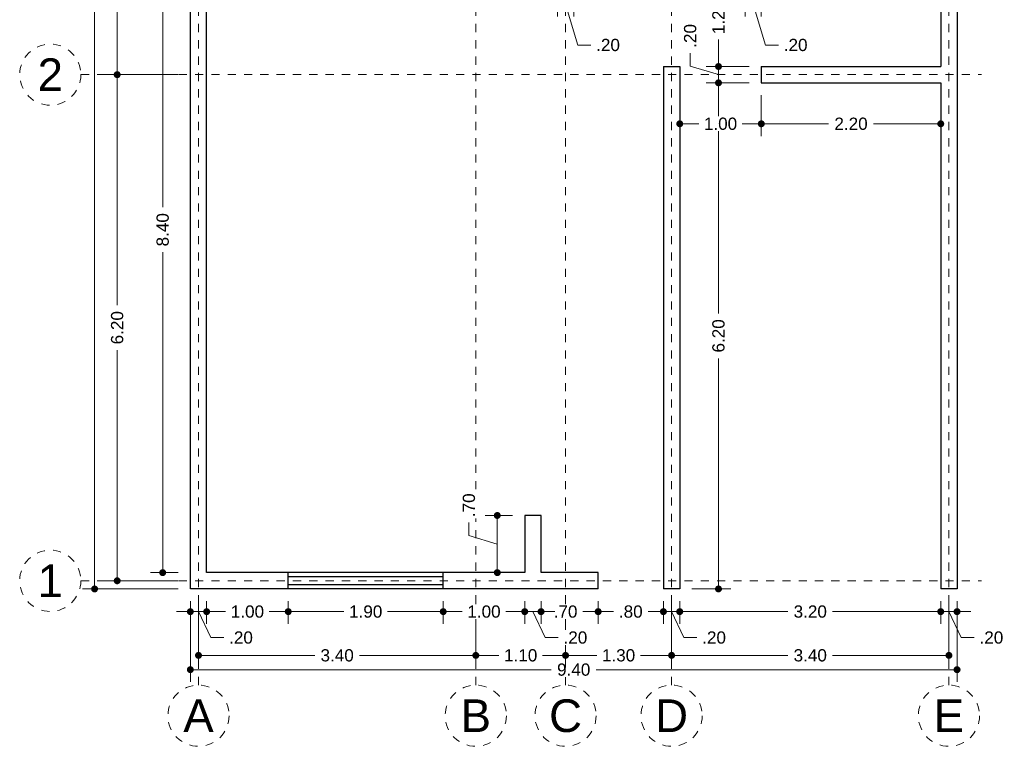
# Model space of a CAD drawing. Header units: millimetres. Extents: x 2560.7 to 2572.7, y 871.9 to 894.5.
# Tile 1 of 5: x 2560.7 to 2572.7, y 871.9 to 880.8. Entities that reach past the tile are written whole.
import ezdxf
from ezdxf.enums import TextEntityAlignment as Align

# ---------------------------------------------------------------- set-up
doc = ezdxf.new("R2010")
doc.units = ezdxf.units.MM
doc.header["$LTSCALE"] = 0.001
doc.linetypes.add('CENTER2', pattern=[28.575, 19.05, -3.175, 3.175, -3.175])
for name, color, linetype, lineweight in [('Cotas', 7, 'Continuous', 18), ('Ejes', 7, 'CENTER2', 5), ('Muros', 7, 'Continuous', 30), ('Ventanas', 250, 'Continuous', 25)]:
    doc.layers.add(name, color=color, linetype=linetype, lineweight=lineweight)
doc.styles.get("Standard").update_dxf_attribs({"font": 'arial.ttf'})
doc.dimstyles.new('1-100', dxfattribs={"dimscale": 100, "dimtxt": 0.0015, "dimasz": 0.00085, "dimexe": 0.0015, "dimexo": 0.0015, "dimgap": 0.0008, "dimtad": 0, "dimzin": 4, "dimdsep": 46, "dimtxsty": 'Standard', "dimblk": 'DOT', "dimcen": 0.0009, "dimclrd": 256, "dimclre": 256, "dimclrt": 256, "dimadec": 0, "dimazin": 0, "dimtfac": 1, "dimtofl": 0, "dimtmove": 1, "dimatfit": 2, "dimfxl": 0.0015, "dimtfill": 1, "dimtolj": 1, "dimtzin": 4, "dimlwd": -1, "dimlwe": -1, "dimarcsym": 0})

# ---------------------------------------------------------------- blocks, each defined once
blk = doc.blocks.new('_DOT')
at = {"color": 0, "linetype": 'ByBlock'}
blk.add_line((-0.5, 0), (-1, 0), dxfattribs=at)
at = {"color": 0, "linetype": 'ByBlock', "const_width": 0.5}
blk.add_lwpolyline([(-0.25, 0, 1), (0.25, 0, 1)], format="xyb", close=True, dxfattribs=at)
blk = doc.blocks.new('*D3')
at = {"layer": 'Cotas', "transparency": 16777216}
for p, q in [((2562.601, 893.967), (2561.427, 893.967)), ((2561.577, 893.882), (2561.577, 884.251)), ((2561.577, 873.952), (2561.577, 883.583)), ((2562.601, 873.867), (2561.427, 873.867))]:
    blk.add_line(p, q, dxfattribs=at)
at = {"layer": 'Defpoints', "color": 0, "transparency": 16777216}
for p in [(2562.751, 893.967), (2561.577, 873.867), (2562.751, 873.867)]:
    blk.add_point(p, dxfattribs=at)
at = {"layer": 'Cotas', "transparency": 16777216, "xscale": 0.08499999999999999, "yscale": 0.08499999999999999, "zscale": 0.08499999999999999}
for p, rotation in [((2561.577, 893.967), 90), ((2561.577, 873.867), 270)]:
    blk.add_blockref('_DOT', p, dxfattribs=dict(at, rotation=rotation))
at = {"layer": 'Cotas', "transparency": 16777216, "insert": (2561.577, 883.917), "char_height": 0.15, "attachment_point": 5, "rotation": 90, "bg_fill": 3, "box_fill_scale": 1.1, "bg_fill_color": 256, "bg_fill_true_color": 13158600, "bg_fill_transparency": 0}
blk.add_mtext('\\A1;20.10', dxfattribs=at)
blk = doc.blocks.new('*D8')
at = {"layer": 'Cotas', "transparency": 16777216}
for p, q in [((2562.601, 882.567), (2561.704, 882.567)), ((2561.854, 882.482), (2561.854, 881.643)), ((2561.854, 880.252), (2561.854, 881.091)), ((2562.601, 880.167), (2561.704, 880.167))]:
    blk.add_line(p, q, dxfattribs=at)
at = {"layer": 'Defpoints', "color": 0, "transparency": 16777216}
for p in [(2562.751, 882.567), (2561.854, 880.167), (2562.751, 880.167)]:
    blk.add_point(p, dxfattribs=at)
at = {"layer": 'Cotas', "transparency": 16777216, "xscale": 0.08499999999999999, "yscale": 0.08499999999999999, "zscale": 0.08499999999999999}
for p, rotation in [((2561.854, 882.567), 90), ((2561.854, 880.167), 270)]:
    blk.add_blockref('_DOT', p, dxfattribs=dict(at, rotation=rotation))
at = {"layer": 'Cotas', "transparency": 16777216, "insert": (2561.854, 881.367), "char_height": 0.15, "attachment_point": 5, "rotation": 90, "bg_fill": 3, "box_fill_scale": 1.1, "bg_fill_color": 256, "bg_fill_true_color": 13158600, "bg_fill_transparency": 0}
blk.add_mtext('\\A1;2.40', dxfattribs=at)
blk = doc.blocks.new('*D9')
at = {"layer": 'Cotas', "transparency": 16777216}
for p, q in [((2562.601, 880.167), (2561.704, 880.167)), ((2561.854, 880.082), (2561.854, 877.342)), ((2561.854, 874.052), (2561.854, 876.792)), ((2562.601, 873.967), (2561.704, 873.967))]:
    blk.add_line(p, q, dxfattribs=at)
at = {"layer": 'Defpoints', "color": 0, "transparency": 16777216}
for p in [(2562.751, 880.167), (2561.854, 873.967), (2562.751, 873.967)]:
    blk.add_point(p, dxfattribs=at)
at = {"layer": 'Cotas', "transparency": 16777216, "xscale": 0.08499999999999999, "yscale": 0.08499999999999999, "zscale": 0.08499999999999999}
for p, rotation in [((2561.854, 880.167), 90), ((2561.854, 873.967), 270)]:
    blk.add_blockref('_DOT', p, dxfattribs=dict(at, rotation=rotation))
at = {"layer": 'Cotas', "transparency": 16777216, "insert": (2561.854, 877.067), "char_height": 0.15, "attachment_point": 5, "rotation": 90, "bg_fill": 3, "box_fill_scale": 1.1, "bg_fill_color": 256, "bg_fill_true_color": 13158600, "bg_fill_transparency": 0}
blk.add_mtext('\\A1;6.20', dxfattribs=at)
blk = doc.blocks.new('*D10')
at = {"layer": 'Cotas', "transparency": 16777216}
for p, q in [((2562.601, 882.467), (2562.262, 882.467)), ((2562.412, 882.382), (2562.412, 878.542)), ((2562.412, 874.152), (2562.412, 877.992)), ((2562.601, 874.067), (2562.262, 874.067))]:
    blk.add_line(p, q, dxfattribs=at)
at = {"layer": 'Defpoints', "color": 0, "transparency": 16777216}
for p in [(2562.412, 882.467), (2562.751, 882.467), (2562.751, 874.067)]:
    blk.add_point(p, dxfattribs=at)
at = {"layer": 'Cotas', "transparency": 16777216, "xscale": 0.08499999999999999, "yscale": 0.08499999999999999, "zscale": 0.08499999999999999}
for p, rotation in [((2562.412, 882.467), 90), ((2562.412, 874.067), 270)]:
    blk.add_blockref('_DOT', p, dxfattribs=dict(at, rotation=rotation))
at = {"layer": 'Cotas', "transparency": 16777216, "insert": (2562.412, 878.267), "char_height": 0.15, "attachment_point": 5, "rotation": 90, "bg_fill": 3, "box_fill_scale": 1.1, "bg_fill_color": 256, "bg_fill_true_color": 13158600, "bg_fill_transparency": 0}
blk.add_mtext('\\A1;8.40', dxfattribs=at)
blk = doc.blocks.new('*D16')
at = {"layer": 'Cotas', "transparency": 16777216}
for p, q in [((2562.751, 873.717), (2562.751, 872.728)), ((2572.151, 873.717), (2572.151, 872.728)), ((2562.836, 872.878), (2567.176, 872.878)), ((2572.066, 872.878), (2567.725, 872.878))]:
    blk.add_line(p, q, dxfattribs=at)
at = {"layer": 'Defpoints', "color": 0, "transparency": 16777216}
for p in [(2562.751, 873.867), (2572.151, 873.867), (2572.151, 872.878)]:
    blk.add_point(p, dxfattribs=at)
at = {"layer": 'Cotas', "transparency": 16777216, "xscale": 0.08499999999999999, "yscale": 0.08499999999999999, "zscale": 0.08499999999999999, "rotation": 180}
blk.add_blockref('_DOT', (2562.751, 872.878), dxfattribs=at)
at = {"layer": 'Cotas', "transparency": 16777216, "xscale": 0.08499999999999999, "yscale": 0.08499999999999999, "zscale": 0.08499999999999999}
blk.add_blockref('_DOT', (2572.151, 872.878), dxfattribs=at)
at = {"layer": 'Cotas', "transparency": 16777216, "insert": (2567.451, 872.878), "char_height": 0.15, "attachment_point": 5, "bg_fill": 3, "box_fill_scale": 1.1, "bg_fill_color": 256, "bg_fill_true_color": 13158600, "bg_fill_transparency": 0}
blk.add_mtext('\\A1;9.40', dxfattribs=at)
blk = doc.blocks.new('*D17')
at = {"layer": 'Cotas', "transparency": 16777216}
for p, q in [((2562.851, 873.717), (2562.851, 872.903)), ((2566.251, 873.717), (2566.251, 872.903)), ((2562.936, 873.053), (2564.276, 873.053)), ((2566.166, 873.053), (2564.825, 873.053))]:
    blk.add_line(p, q, dxfattribs=at)
at = {"layer": 'Defpoints', "color": 0, "transparency": 16777216}
for p in [(2562.851, 873.867), (2566.251, 873.867), (2566.251, 873.053)]:
    blk.add_point(p, dxfattribs=at)
at = {"layer": 'Cotas', "transparency": 16777216, "xscale": 0.08499999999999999, "yscale": 0.08499999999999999, "zscale": 0.08499999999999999, "rotation": 180}
blk.add_blockref('_DOT', (2562.851, 873.053), dxfattribs=at)
at = {"layer": 'Cotas', "transparency": 16777216, "xscale": 0.08499999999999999, "yscale": 0.08499999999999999, "zscale": 0.08499999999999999}
blk.add_blockref('_DOT', (2566.251, 873.053), dxfattribs=at)
at = {"layer": 'Cotas', "transparency": 16777216, "insert": (2564.551, 873.053), "char_height": 0.15, "attachment_point": 5, "bg_fill": 3, "box_fill_scale": 1.1, "bg_fill_color": 256, "bg_fill_true_color": 13158600, "bg_fill_transparency": 0}
blk.add_mtext('\\A1;3.40', dxfattribs=at)
blk = doc.blocks.new('*D18')
at = {"layer": 'Cotas', "transparency": 16777216}
for p, q in [((2566.251, 873.717), (2566.251, 872.903)), ((2567.351, 873.717), (2567.351, 872.903)), ((2566.336, 873.053), (2566.533, 873.053)), ((2567.266, 873.053), (2567.068, 873.053))]:
    blk.add_line(p, q, dxfattribs=at)
at = {"layer": 'Defpoints', "color": 0, "transparency": 16777216}
for p in [(2566.251, 873.867), (2567.351, 873.867), (2567.351, 873.053)]:
    blk.add_point(p, dxfattribs=at)
at = {"layer": 'Cotas', "transparency": 16777216, "xscale": 0.08499999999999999, "yscale": 0.08499999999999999, "zscale": 0.08499999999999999, "rotation": 180}
blk.add_blockref('_DOT', (2566.251, 873.053), dxfattribs=at)
at = {"layer": 'Cotas', "transparency": 16777216, "xscale": 0.08499999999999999, "yscale": 0.08499999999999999, "zscale": 0.08499999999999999}
blk.add_blockref('_DOT', (2567.351, 873.053), dxfattribs=at)
at = {"layer": 'Cotas', "transparency": 16777216, "insert": (2566.801, 873.053), "char_height": 0.15, "attachment_point": 5, "bg_fill": 3, "box_fill_scale": 1.1, "bg_fill_color": 256, "bg_fill_true_color": 13158600, "bg_fill_transparency": 0}
blk.add_mtext('\\A1;1.10', dxfattribs=at)
blk = doc.blocks.new('*D19')
at = {"layer": 'Cotas', "transparency": 16777216}
for p, q in [((2567.351, 873.717), (2567.351, 872.903)), ((2568.651, 873.717), (2568.651, 872.903)), ((2567.436, 873.053), (2567.733, 873.053)), ((2568.566, 873.053), (2568.268, 873.053))]:
    blk.add_line(p, q, dxfattribs=at)
at = {"layer": 'Defpoints', "color": 0, "transparency": 16777216}
for p in [(2567.351, 873.867), (2568.651, 873.867), (2568.651, 873.053)]:
    blk.add_point(p, dxfattribs=at)
at = {"layer": 'Cotas', "transparency": 16777216, "xscale": 0.08499999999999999, "yscale": 0.08499999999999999, "zscale": 0.08499999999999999, "rotation": 180}
blk.add_blockref('_DOT', (2567.351, 873.053), dxfattribs=at)
at = {"layer": 'Cotas', "transparency": 16777216, "xscale": 0.08499999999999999, "yscale": 0.08499999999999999, "zscale": 0.08499999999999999}
blk.add_blockref('_DOT', (2568.651, 873.053), dxfattribs=at)
at = {"layer": 'Cotas', "transparency": 16777216, "insert": (2568.001, 873.053), "char_height": 0.15, "attachment_point": 5, "bg_fill": 3, "box_fill_scale": 1.1, "bg_fill_color": 256, "bg_fill_true_color": 13158600, "bg_fill_transparency": 0}
blk.add_mtext('\\A1;1.30', dxfattribs=at)
blk = doc.blocks.new('*D20')
at = {"layer": 'Cotas', "transparency": 16777216}
for p, q in [((2568.651, 873.717), (2568.651, 872.903)), ((2572.051, 873.717), (2572.051, 872.903)), ((2568.736, 873.053), (2570.076, 873.053)), ((2571.966, 873.053), (2570.625, 873.053))]:
    blk.add_line(p, q, dxfattribs=at)
at = {"layer": 'Defpoints', "color": 0, "transparency": 16777216}
for p in [(2568.651, 873.867), (2572.051, 873.867), (2572.051, 873.053)]:
    blk.add_point(p, dxfattribs=at)
at = {"layer": 'Cotas', "transparency": 16777216, "xscale": 0.08499999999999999, "yscale": 0.08499999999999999, "zscale": 0.08499999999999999, "rotation": 180}
blk.add_blockref('_DOT', (2568.651, 873.053), dxfattribs=at)
at = {"layer": 'Cotas', "transparency": 16777216, "xscale": 0.08499999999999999, "yscale": 0.08499999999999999, "zscale": 0.08499999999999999}
blk.add_blockref('_DOT', (2572.051, 873.053), dxfattribs=at)
at = {"layer": 'Cotas', "transparency": 16777216, "insert": (2570.351, 873.053), "char_height": 0.15, "attachment_point": 5, "bg_fill": 3, "box_fill_scale": 1.1, "bg_fill_color": 256, "bg_fill_true_color": 13158600, "bg_fill_transparency": 0}
blk.add_mtext('\\A1;3.40', dxfattribs=at)
blk = doc.blocks.new('*D21')
at = {"layer": 'Cotas', "transparency": 16777216}
for p, q in [((2562.951, 873.717), (2562.951, 873.439)), ((2563.951, 873.717), (2563.951, 873.439)), ((2563.036, 873.589), (2563.183, 873.589)), ((2563.866, 873.589), (2563.718, 873.589))]:
    blk.add_line(p, q, dxfattribs=at)
at = {"layer": 'Defpoints', "color": 0, "transparency": 16777216}
for p in [(2562.951, 873.867), (2563.951, 873.867), (2563.951, 873.589)]:
    blk.add_point(p, dxfattribs=at)
at = {"layer": 'Cotas', "transparency": 16777216, "xscale": 0.08499999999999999, "yscale": 0.08499999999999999, "zscale": 0.08499999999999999, "rotation": 180}
blk.add_blockref('_DOT', (2562.951, 873.589), dxfattribs=at)
at = {"layer": 'Cotas', "transparency": 16777216, "xscale": 0.08499999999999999, "yscale": 0.08499999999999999, "zscale": 0.08499999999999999}
blk.add_blockref('_DOT', (2563.951, 873.589), dxfattribs=at)
at = {"layer": 'Cotas', "transparency": 16777216, "insert": (2563.451, 873.589), "char_height": 0.15, "attachment_point": 5, "bg_fill": 3, "box_fill_scale": 1.1, "bg_fill_color": 256, "bg_fill_true_color": 13158600, "bg_fill_transparency": 0}
blk.add_mtext('\\A1;1.00', dxfattribs=at)
blk = doc.blocks.new('*D22')
at = {"layer": 'Cotas', "transparency": 16777216}
for p, q in [((2563.951, 873.717), (2563.951, 873.439)), ((2565.851, 873.717), (2565.851, 873.439)), ((2564.036, 873.589), (2564.633, 873.589)), ((2565.766, 873.589), (2565.168, 873.589))]:
    blk.add_line(p, q, dxfattribs=at)
at = {"layer": 'Defpoints', "color": 0, "transparency": 16777216}
for p in [(2563.951, 873.867), (2565.851, 873.867), (2565.851, 873.589)]:
    blk.add_point(p, dxfattribs=at)
at = {"layer": 'Cotas', "transparency": 16777216, "xscale": 0.08499999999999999, "yscale": 0.08499999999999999, "zscale": 0.08499999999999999, "rotation": 180}
blk.add_blockref('_DOT', (2563.951, 873.589), dxfattribs=at)
at = {"layer": 'Cotas', "transparency": 16777216, "xscale": 0.08499999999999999, "yscale": 0.08499999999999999, "zscale": 0.08499999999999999}
blk.add_blockref('_DOT', (2565.851, 873.589), dxfattribs=at)
at = {"layer": 'Cotas', "transparency": 16777216, "insert": (2564.901, 873.589), "char_height": 0.15, "attachment_point": 5, "bg_fill": 3, "box_fill_scale": 1.1, "bg_fill_color": 256, "bg_fill_true_color": 13158600, "bg_fill_transparency": 0}
blk.add_mtext('\\A1;1.90', dxfattribs=at)
blk = doc.blocks.new('*D23')
at = {"layer": 'Cotas', "transparency": 16777216}
for p, q in [((2565.851, 873.717), (2565.851, 873.439)), ((2566.851, 873.717), (2566.851, 873.439)), ((2565.936, 873.589), (2566.083, 873.589)), ((2566.766, 873.589), (2566.618, 873.589))]:
    blk.add_line(p, q, dxfattribs=at)
at = {"layer": 'Defpoints', "color": 0, "transparency": 16777216}
for p in [(2565.851, 873.867), (2566.851, 873.867), (2566.851, 873.589)]:
    blk.add_point(p, dxfattribs=at)
at = {"layer": 'Cotas', "transparency": 16777216, "xscale": 0.08499999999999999, "yscale": 0.08499999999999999, "zscale": 0.08499999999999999, "rotation": 180}
blk.add_blockref('_DOT', (2565.851, 873.589), dxfattribs=at)
at = {"layer": 'Cotas', "transparency": 16777216, "xscale": 0.08499999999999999, "yscale": 0.08499999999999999, "zscale": 0.08499999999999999}
blk.add_blockref('_DOT', (2566.851, 873.589), dxfattribs=at)
at = {"layer": 'Cotas', "transparency": 16777216, "insert": (2566.351, 873.589), "char_height": 0.15, "attachment_point": 5, "bg_fill": 3, "box_fill_scale": 1.1, "bg_fill_color": 256, "bg_fill_true_color": 13158600, "bg_fill_transparency": 0}
blk.add_mtext('\\A1;1.00', dxfattribs=at)
blk = doc.blocks.new('*D24')
at = {"layer": 'Cotas', "transparency": 16777216}
for p, q in [((2567.751, 873.717), (2567.751, 873.439)), ((2568.551, 873.717), (2568.551, 873.439)), ((2567.836, 873.589), (2567.939, 873.589)), ((2568.466, 873.589), (2568.362, 873.589))]:
    blk.add_line(p, q, dxfattribs=at)
at = {"layer": 'Defpoints', "color": 0, "transparency": 16777216}
for p in [(2567.751, 873.867), (2568.551, 873.867), (2568.551, 873.589)]:
    blk.add_point(p, dxfattribs=at)
at = {"layer": 'Cotas', "transparency": 16777216, "xscale": 0.08499999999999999, "yscale": 0.08499999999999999, "zscale": 0.08499999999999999, "rotation": 180}
blk.add_blockref('_DOT', (2567.751, 873.589), dxfattribs=at)
at = {"layer": 'Cotas', "transparency": 16777216, "xscale": 0.08499999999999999, "yscale": 0.08499999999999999, "zscale": 0.08499999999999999}
blk.add_blockref('_DOT', (2568.551, 873.589), dxfattribs=at)
at = {"layer": 'Cotas', "transparency": 16777216, "insert": (2568.151, 873.589), "char_height": 0.15, "attachment_point": 5, "bg_fill": 3, "box_fill_scale": 1.1, "bg_fill_color": 256, "bg_fill_true_color": 13158600, "bg_fill_transparency": 0}
blk.add_mtext('\\A1;.80', dxfattribs=at)
blk = doc.blocks.new('*D25')
at = {"layer": 'Cotas', "transparency": 16777216}
for p, q in [((2568.751, 873.717), (2568.751, 873.439)), ((2571.951, 873.717), (2571.951, 873.439)), ((2568.836, 873.589), (2570.076, 873.589)), ((2571.866, 873.589), (2570.625, 873.589))]:
    blk.add_line(p, q, dxfattribs=at)
at = {"layer": 'Defpoints', "color": 0, "transparency": 16777216}
for p in [(2568.751, 873.867), (2571.951, 873.867), (2571.951, 873.589)]:
    blk.add_point(p, dxfattribs=at)
at = {"layer": 'Cotas', "transparency": 16777216, "xscale": 0.08499999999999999, "yscale": 0.08499999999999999, "zscale": 0.08499999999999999, "rotation": 180}
blk.add_blockref('_DOT', (2568.751, 873.589), dxfattribs=at)
at = {"layer": 'Cotas', "transparency": 16777216, "xscale": 0.08499999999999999, "yscale": 0.08499999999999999, "zscale": 0.08499999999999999}
blk.add_blockref('_DOT', (2571.951, 873.589), dxfattribs=at)
at = {"layer": 'Cotas', "transparency": 16777216, "insert": (2570.351, 873.589), "char_height": 0.15, "attachment_point": 5, "bg_fill": 3, "box_fill_scale": 1.1, "bg_fill_color": 256, "bg_fill_true_color": 13158600, "bg_fill_transparency": 0}
blk.add_mtext('\\A1;3.20', dxfattribs=at)
blk = doc.blocks.new('*D26')
at = {"layer": 'Cotas', "transparency": 16777216}
for p, q in [((2566.851, 873.717), (2566.851, 873.439)), ((2567.051, 873.717), (2567.051, 873.439)), ((2566.766, 873.589), (2566.681, 873.589)), ((2566.851, 873.589), (2567.051, 873.589)), ((2566.951, 873.589), (2567.101, 873.271)), ((2567.136, 873.589), (2567.221, 873.589)), ((2567.101, 873.271), (2567.261, 873.271))]:
    blk.add_line(p, q, dxfattribs=at)
at = {"layer": 'Defpoints', "color": 0, "transparency": 16777216}
for p in [(2566.851, 873.867), (2567.051, 873.867), (2567.051, 873.589)]:
    blk.add_point(p, dxfattribs=at)
at = {"layer": 'Cotas', "transparency": 16777216, "xscale": 0.08499999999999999, "yscale": 0.08499999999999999, "zscale": 0.08499999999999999}
blk.add_blockref('_DOT', (2566.851, 873.589), dxfattribs=at)
at = {"layer": 'Cotas', "transparency": 16777216, "xscale": 0.08499999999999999, "yscale": 0.08499999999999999, "zscale": 0.08499999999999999, "rotation": 180}
blk.add_blockref('_DOT', (2567.051, 873.589), dxfattribs=at)
at = {"layer": 'Cotas', "transparency": 16777216, "insert": (2567.472, 873.271), "char_height": 0.15, "attachment_point": 5, "bg_fill": 3, "box_fill_scale": 1.1, "bg_fill_color": 256, "bg_fill_true_color": 13158600, "bg_fill_transparency": 0}
blk.add_mtext('\\A1;.20', dxfattribs=at)
blk = doc.blocks.new('*D27')
at = {"layer": 'Cotas', "transparency": 16777216}
for p, q in [((2567.051, 873.717), (2567.051, 873.439)), ((2567.751, 873.717), (2567.751, 873.439)), ((2567.136, 873.589), (2567.139, 873.589)), ((2567.666, 873.589), (2567.562, 873.589))]:
    blk.add_line(p, q, dxfattribs=at)
at = {"layer": 'Defpoints', "color": 0, "transparency": 16777216}
for p in [(2567.051, 873.867), (2567.751, 873.867), (2567.751, 873.589)]:
    blk.add_point(p, dxfattribs=at)
at = {"layer": 'Cotas', "transparency": 16777216, "xscale": 0.08499999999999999, "yscale": 0.08499999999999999, "zscale": 0.08499999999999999}
blk.add_blockref('_DOT', (2567.751, 873.589), dxfattribs=at)
at = {"layer": 'Cotas', "transparency": 16777216, "insert": (2567.351, 873.589), "char_height": 0.15, "attachment_point": 5, "bg_fill": 3, "box_fill_scale": 1.1, "bg_fill_color": 256, "bg_fill_true_color": 13158600, "bg_fill_transparency": 0}
blk.add_mtext('\\A1;.70', dxfattribs=at)
at = {"layer": 'Cotas', "transparency": 16777216, "xscale": 0.08499999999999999, "yscale": 0.08499999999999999, "zscale": 0.08499999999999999, "rotation": 180}
blk.add_blockref('_DOT', (2567.051, 873.589), dxfattribs=at)
blk = doc.blocks.new('*D28')
at = {"layer": 'Cotas', "transparency": 16777216}
for p, q in [((2568.551, 873.717), (2568.551, 873.439)), ((2568.751, 873.717), (2568.751, 873.439)), ((2568.466, 873.589), (2568.381, 873.589)), ((2568.551, 873.589), (2568.751, 873.589)), ((2568.651, 873.589), (2568.801, 873.271)), ((2568.836, 873.589), (2568.921, 873.589)), ((2568.801, 873.271), (2568.961, 873.271))]:
    blk.add_line(p, q, dxfattribs=at)
at = {"layer": 'Defpoints', "color": 0, "transparency": 16777216}
for p in [(2568.551, 873.867), (2568.751, 873.867), (2568.751, 873.589)]:
    blk.add_point(p, dxfattribs=at)
at = {"layer": 'Cotas', "transparency": 16777216, "xscale": 0.08499999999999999, "yscale": 0.08499999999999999, "zscale": 0.08499999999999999}
blk.add_blockref('_DOT', (2568.551, 873.589), dxfattribs=at)
at = {"layer": 'Cotas', "transparency": 16777216, "xscale": 0.08499999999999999, "yscale": 0.08499999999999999, "zscale": 0.08499999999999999, "rotation": 180}
blk.add_blockref('_DOT', (2568.751, 873.589), dxfattribs=at)
at = {"layer": 'Cotas', "transparency": 16777216, "insert": (2569.172, 873.271), "char_height": 0.15, "attachment_point": 5, "bg_fill": 3, "box_fill_scale": 1.1, "bg_fill_color": 256, "bg_fill_true_color": 13158600, "bg_fill_transparency": 0}
blk.add_mtext('\\A1;.20', dxfattribs=at)
blk = doc.blocks.new('*D29')
at = {"layer": 'Cotas', "transparency": 16777216}
for p, q in [((2571.951, 873.717), (2571.951, 873.439)), ((2572.151, 873.717), (2572.151, 873.439)), ((2571.866, 873.589), (2571.781, 873.589)), ((2571.951, 873.589), (2572.151, 873.589)), ((2572.051, 873.589), (2572.201, 873.271)), ((2572.236, 873.589), (2572.321, 873.589)), ((2572.201, 873.271), (2572.361, 873.271))]:
    blk.add_line(p, q, dxfattribs=at)
at = {"layer": 'Defpoints', "color": 0, "transparency": 16777216}
for p in [(2571.951, 873.867), (2572.151, 873.867), (2572.151, 873.589)]:
    blk.add_point(p, dxfattribs=at)
at = {"layer": 'Cotas', "transparency": 16777216, "xscale": 0.08499999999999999, "yscale": 0.08499999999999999, "zscale": 0.08499999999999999}
blk.add_blockref('_DOT', (2571.951, 873.589), dxfattribs=at)
at = {"layer": 'Cotas', "transparency": 16777216, "xscale": 0.08499999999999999, "yscale": 0.08499999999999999, "zscale": 0.08499999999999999, "rotation": 180}
blk.add_blockref('_DOT', (2572.151, 873.589), dxfattribs=at)
at = {"layer": 'Cotas', "transparency": 16777216, "insert": (2572.572, 873.271), "char_height": 0.15, "attachment_point": 5, "bg_fill": 3, "box_fill_scale": 1.1, "bg_fill_color": 256, "bg_fill_true_color": 13158600, "bg_fill_transparency": 0}
blk.add_mtext('\\A1;.20', dxfattribs=at)
blk = doc.blocks.new('*D30')
at = {"layer": 'Cotas', "transparency": 16777216}
for p, q in [((2562.751, 873.717), (2562.751, 873.439)), ((2562.951, 873.717), (2562.951, 873.439)), ((2562.666, 873.589), (2562.581, 873.589)), ((2562.951, 873.589), (2562.751, 873.589)), ((2562.851, 873.589), (2563.001, 873.271)), ((2563.036, 873.589), (2563.121, 873.589)), ((2563.001, 873.271), (2563.161, 873.271))]:
    blk.add_line(p, q, dxfattribs=at)
at = {"layer": 'Defpoints', "color": 0, "transparency": 16777216}
for p in [(2562.751, 873.867), (2562.951, 873.867), (2562.751, 873.589)]:
    blk.add_point(p, dxfattribs=at)
at = {"layer": 'Cotas', "transparency": 16777216, "xscale": 0.08499999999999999, "yscale": 0.08499999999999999, "zscale": 0.08499999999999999}
blk.add_blockref('_DOT', (2562.751, 873.589), dxfattribs=at)
at = {"layer": 'Cotas', "transparency": 16777216, "xscale": 0.08499999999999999, "yscale": 0.08499999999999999, "zscale": 0.08499999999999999, "rotation": 180}
blk.add_blockref('_DOT', (2562.951, 873.589), dxfattribs=at)
at = {"layer": 'Cotas', "transparency": 16777216, "insert": (2563.372, 873.271), "char_height": 0.15, "attachment_point": 5, "bg_fill": 3, "box_fill_scale": 1.1, "bg_fill_color": 256, "bg_fill_true_color": 13158600, "bg_fill_transparency": 0}
blk.add_mtext('\\A1;.20', dxfattribs=at)
blk = doc.blocks.new('*D31')
at = {"layer": 'Cotas', "transparency": 16777216}
for p, q in [((2569.601, 880.067), (2569.076, 880.067)), ((2569.226, 879.982), (2569.226, 877.242)), ((2569.226, 873.952), (2569.226, 876.692)), ((2568.901, 873.867), (2569.376, 873.867))]:
    blk.add_line(p, q, dxfattribs=at)
at = {"layer": 'Defpoints', "color": 0, "transparency": 16777216}
for p in [(2569.226, 880.067), (2569.751, 880.067), (2568.751, 873.867)]:
    blk.add_point(p, dxfattribs=at)
at = {"layer": 'Cotas', "transparency": 16777216, "xscale": 0.08499999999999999, "yscale": 0.08499999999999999, "zscale": 0.08499999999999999}
for p, rotation in [((2569.226, 880.067), 90), ((2569.226, 873.867), 270)]:
    blk.add_blockref('_DOT', p, dxfattribs=dict(at, rotation=rotation))
at = {"layer": 'Cotas', "transparency": 16777216, "insert": (2569.226, 876.967), "char_height": 0.15, "attachment_point": 5, "rotation": 90, "bg_fill": 3, "box_fill_scale": 1.1, "bg_fill_color": 256, "bg_fill_true_color": 13158600, "bg_fill_transparency": 0}
blk.add_mtext('\\A1;6.20', dxfattribs=at)
blk = doc.blocks.new('*D46')
at = {"layer": 'Cotas', "transparency": 16777216}
for p, q in [((2568.879, 880.271), (2568.879, 880.431)), ((2569.226, 880.352), (2569.226, 880.437)), ((2569.226, 880.167), (2568.879, 880.271)), ((2569.601, 880.267), (2569.076, 880.267)), ((2569.226, 880.067), (2569.226, 880.267)), ((2569.601, 880.067), (2569.076, 880.067)), ((2569.226, 879.982), (2569.226, 879.897))]:
    blk.add_line(p, q, dxfattribs=at)
at = {"layer": 'Defpoints', "color": 0, "transparency": 16777216}
for p in [(2569.226, 880.267), (2569.751, 880.267), (2569.751, 880.067)]:
    blk.add_point(p, dxfattribs=at)
at = {"layer": 'Cotas', "transparency": 16777216, "xscale": 0.08499999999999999, "yscale": 0.08499999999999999, "zscale": 0.08499999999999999}
for p, rotation in [((2569.226, 880.267), 270), ((2569.226, 880.067), 90)]:
    blk.add_blockref('_DOT', p, dxfattribs=dict(at, rotation=rotation))
at = {"layer": 'Cotas', "transparency": 16777216, "insert": (2568.879, 880.642), "char_height": 0.15, "attachment_point": 5, "rotation": 90, "bg_fill": 3, "box_fill_scale": 1.1, "bg_fill_color": 256, "bg_fill_true_color": 13158600, "bg_fill_transparency": 0}
blk.add_mtext('\\A1;.20', dxfattribs=at)
blk = doc.blocks.new('*D47')
at = {"layer": 'Cotas', "transparency": 16777216}
for p, q in [((2569.097, 881.467), (2569.076, 881.467)), ((2569.226, 881.382), (2569.226, 881.134)), ((2569.226, 880.352), (2569.226, 880.599)), ((2569.601, 880.267), (2569.076, 880.267))]:
    blk.add_line(p, q, dxfattribs=at)
at = {"layer": 'Defpoints', "color": 0, "transparency": 16777216}
for p in [(2569.226, 881.467), (2569.247, 881.467), (2569.751, 880.267)]:
    blk.add_point(p, dxfattribs=at)
at = {"layer": 'Cotas', "transparency": 16777216, "xscale": 0.08499999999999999, "yscale": 0.08499999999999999, "zscale": 0.08499999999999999}
for p, rotation in [((2569.226, 881.467), 90), ((2569.226, 880.267), 270)]:
    blk.add_blockref('_DOT', p, dxfattribs=dict(at, rotation=rotation))
at = {"layer": 'Cotas', "transparency": 16777216, "insert": (2569.226, 880.867), "char_height": 0.15, "attachment_point": 5, "rotation": 90, "bg_fill": 3, "box_fill_scale": 1.1, "bg_fill_color": 256, "bg_fill_true_color": 13158600, "bg_fill_transparency": 0}
blk.add_mtext('\\A1;1.20', dxfattribs=at)
blk = doc.blocks.new('*D48')
at = {"layer": 'Cotas', "transparency": 16777216}
for p, q in [((2566.701, 874.767), (2566.364, 874.767)), ((2566.167, 874.521), (2566.167, 874.681)), ((2566.514, 874.152), (2566.514, 874.682)), ((2566.514, 874.417), (2566.167, 874.521)), ((2566.701, 874.067), (2566.364, 874.067))]:
    blk.add_line(p, q, dxfattribs=at)
at = {"layer": 'Defpoints', "color": 0, "transparency": 16777216}
for p in [(2566.514, 874.767), (2566.851, 874.767), (2566.851, 874.067)]:
    blk.add_point(p, dxfattribs=at)
at = {"layer": 'Cotas', "transparency": 16777216, "xscale": 0.08499999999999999, "yscale": 0.08499999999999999, "zscale": 0.08499999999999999}
for p, rotation in [((2566.514, 874.767), 90), ((2566.514, 874.067), 270)]:
    blk.add_blockref('_DOT', p, dxfattribs=dict(at, rotation=rotation))
at = {"layer": 'Cotas', "transparency": 16777216, "insert": (2566.167, 874.892), "char_height": 0.15, "attachment_point": 5, "rotation": 90, "bg_fill": 3, "box_fill_scale": 1.1, "bg_fill_color": 256, "bg_fill_true_color": 13158600, "bg_fill_transparency": 0}
blk.add_mtext('\\A1;.70', dxfattribs=at)
blk = doc.blocks.new('*D65')
at = {"layer": 'Cotas', "transparency": 16777216}
for p, q in [((2567.251, 881.317), (2567.251, 880.88)), ((2567.451, 881.317), (2567.451, 880.88)), ((2567.166, 881.03), (2567.081, 881.03)), ((2567.451, 881.03), (2567.251, 881.03)), ((2567.351, 881.03), (2567.501, 880.53)), ((2567.536, 881.03), (2567.621, 881.03)), ((2567.501, 880.53), (2567.661, 880.53))]:
    blk.add_line(p, q, dxfattribs=at)
at = {"layer": 'Defpoints', "color": 0, "transparency": 16777216}
for p in [(2567.251, 881.467), (2567.451, 881.467), (2567.251, 881.03)]:
    blk.add_point(p, dxfattribs=at)
at = {"layer": 'Cotas', "transparency": 16777216, "xscale": 0.08499999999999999, "yscale": 0.08499999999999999, "zscale": 0.08499999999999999}
blk.add_blockref('_DOT', (2567.251, 881.03), dxfattribs=at)
at = {"layer": 'Cotas', "transparency": 16777216, "xscale": 0.08499999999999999, "yscale": 0.08499999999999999, "zscale": 0.08499999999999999, "rotation": 180}
blk.add_blockref('_DOT', (2567.451, 881.03), dxfattribs=at)
at = {"layer": 'Cotas', "transparency": 16777216, "insert": (2567.872, 880.53), "char_height": 0.15, "attachment_point": 5, "bg_fill": 3, "box_fill_scale": 1.1, "bg_fill_color": 256, "bg_fill_true_color": 13158600, "bg_fill_transparency": 0}
blk.add_mtext('\\A1;.20', dxfattribs=at)
blk = doc.blocks.new('*D66')
at = {"layer": 'Cotas', "transparency": 16777216}
for p, q in [((2569.551, 881.317), (2569.551, 880.88)), ((2569.751, 881.317), (2569.751, 880.88)), ((2569.466, 881.03), (2569.381, 881.03)), ((2569.551, 881.03), (2569.751, 881.03)), ((2569.651, 881.03), (2569.801, 880.53)), ((2569.836, 881.03), (2569.921, 881.03)), ((2569.801, 880.53), (2569.961, 880.53))]:
    blk.add_line(p, q, dxfattribs=at)
at = {"layer": 'Defpoints', "color": 0, "transparency": 16777216}
for p in [(2569.551, 881.467), (2569.751, 881.467), (2569.751, 881.03)]:
    blk.add_point(p, dxfattribs=at)
at = {"layer": 'Cotas', "transparency": 16777216, "xscale": 0.08499999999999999, "yscale": 0.08499999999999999, "zscale": 0.08499999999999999}
blk.add_blockref('_DOT', (2569.551, 881.03), dxfattribs=at)
at = {"layer": 'Cotas', "transparency": 16777216, "xscale": 0.08499999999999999, "yscale": 0.08499999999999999, "zscale": 0.08499999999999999, "rotation": 180}
blk.add_blockref('_DOT', (2569.751, 881.03), dxfattribs=at)
at = {"layer": 'Cotas', "transparency": 16777216, "insert": (2570.172, 880.53), "char_height": 0.15, "attachment_point": 5, "bg_fill": 3, "box_fill_scale": 1.1, "bg_fill_color": 256, "bg_fill_true_color": 13158600, "bg_fill_transparency": 0}
blk.add_mtext('\\A1;.20', dxfattribs=at)
blk = doc.blocks.new('*D81')
at = {"layer": 'Cotas', "transparency": 16777216}
for p, q in [((2569.751, 879.917), (2569.751, 879.415)), ((2571.951, 879.917), (2571.951, 879.415)), ((2569.836, 879.565), (2570.575, 879.565)), ((2571.866, 879.565), (2571.126, 879.565))]:
    blk.add_line(p, q, dxfattribs=at)
at = {"layer": 'Defpoints', "color": 0, "transparency": 16777216}
for p in [(2569.751, 880.067), (2571.951, 880.067), (2569.751, 879.565)]:
    blk.add_point(p, dxfattribs=at)
at = {"layer": 'Cotas', "transparency": 16777216, "xscale": 0.08499999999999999, "yscale": 0.08499999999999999, "zscale": 0.08499999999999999, "rotation": 180}
blk.add_blockref('_DOT', (2569.751, 879.565), dxfattribs=at)
at = {"layer": 'Cotas', "transparency": 16777216, "xscale": 0.08499999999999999, "yscale": 0.08499999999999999, "zscale": 0.08499999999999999}
blk.add_blockref('_DOT', (2571.951, 879.565), dxfattribs=at)
at = {"layer": 'Cotas', "transparency": 16777216, "insert": (2570.851, 879.565), "char_height": 0.15, "attachment_point": 5, "bg_fill": 3, "box_fill_scale": 1.1, "bg_fill_color": 256, "bg_fill_true_color": 13158600, "bg_fill_transparency": 0}
blk.add_mtext('\\A1;2.20', dxfattribs=at)
blk = doc.blocks.new('*D82')
at = {"layer": 'Cotas', "transparency": 16777216}
for p, q in [((2569.751, 879.917), (2569.751, 879.415)), ((2568.751, 879.668), (2568.751, 879.415)), ((2568.836, 879.565), (2568.983, 879.565)), ((2569.666, 879.565), (2569.518, 879.565))]:
    blk.add_line(p, q, dxfattribs=at)
at = {"layer": 'Defpoints', "color": 0, "transparency": 16777216}
for p in [(2569.751, 880.067), (2568.751, 879.818), (2568.751, 879.565)]:
    blk.add_point(p, dxfattribs=at)
at = {"layer": 'Cotas', "transparency": 16777216, "xscale": 0.08499999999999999, "yscale": 0.08499999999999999, "zscale": 0.08499999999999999, "rotation": 180}
blk.add_blockref('_DOT', (2568.751, 879.565), dxfattribs=at)
at = {"layer": 'Cotas', "transparency": 16777216, "xscale": 0.08499999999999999, "yscale": 0.08499999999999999, "zscale": 0.08499999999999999}
blk.add_blockref('_DOT', (2569.751, 879.565), dxfattribs=at)
at = {"layer": 'Cotas', "transparency": 16777216, "insert": (2569.251, 879.565), "char_height": 0.15, "attachment_point": 5, "bg_fill": 3, "box_fill_scale": 1.1, "bg_fill_color": 256, "bg_fill_true_color": 13158600, "bg_fill_transparency": 0}
blk.add_mtext('\\A1;1.00', dxfattribs=at)

msp = doc.modelspace()

# ---------------------------------------------------------------- linework, layer by layer
at = {"layer": 'Ejes', "linetype": 'CENTER2'}
for p, q in [((2562.851, 872.689), (2562.851, 894.267)), ((2566.251, 872.689), (2566.251, 894.267)), ((2567.351, 872.689), (2567.351, 894.267)), ((2568.651, 872.689), (2568.651, 894.267)), ((2572.051, 872.689), (2572.051, 894.267)), ((2561.409, 880.167), (2572.451, 880.167)), ((2561.409, 873.967), (2572.451, 873.967))]:
    msp.add_line(p, q, dxfattribs=at)
at = {"layer": 'Ejes'}
for centre in [(2561.034, 880.167), (2561.034, 873.967), (2562.851, 872.314), (2566.251, 872.314), (2567.351, 872.314), (2568.651, 872.314), (2572.051, 872.314)]:
    msp.add_circle(centre, 0.375, dxfattribs=at)
at = {"layer": 'Muros'}
for p, q in [((2562.751, 873.867), (2562.751, 893.967)), ((2572.151, 893.967), (2572.151, 873.867)), ((2571.951, 886.967), (2571.951, 880.267)), ((2562.951, 874.067), (2562.951, 882.467)), ((2568.551, 880.267), (2568.751, 880.267)), ((2568.551, 880.267), (2568.551, 873.867)), ((2568.751, 880.267), (2568.751, 873.867)), ((2569.751, 880.267), (2569.751, 880.067)), ((2569.751, 880.267), (2571.951, 880.267)), ((2569.751, 880.067), (2571.951, 880.067)), ((2571.951, 880.067), (2571.951, 873.867)), ((2567.051, 874.767), (2566.851, 874.767)), ((2566.851, 874.767), (2566.851, 874.067)), ((2567.051, 874.067), (2567.051, 874.767)), ((2566.851, 874.067), (2562.951, 874.067)), ((2567.751, 874.067), (2567.051, 874.067)), ((2567.751, 873.867), (2567.751, 874.067)), ((2567.751, 873.867), (2562.751, 873.867)), ((2568.751, 873.867), (2568.551, 873.867)), ((2572.151, 873.867), (2571.951, 873.867))]:
    msp.add_line(p, q, dxfattribs=at)
at = {"layer": 'Ventanas'}
for p, q in [((2563.951, 873.867), (2563.951, 874.067)), ((2565.851, 874.017), (2563.951, 874.017)), ((2565.851, 873.867), (2565.851, 874.067)), ((2565.851, 873.917), (2563.951, 873.917))]:
    msp.add_line(p, q, dxfattribs=at)

# ---------------------------------------------------------------- texts
at = {"layer": 'Ejes'}
for s, p in [('2', (2561.034, 880.167)), ('1', (2561.034, 873.967)), ('A', (2562.851, 872.314)), ('B', (2566.251, 872.314)), ('C', (2567.351, 872.314)), ('D', (2568.651, 872.314)), ('E', (2572.051, 872.314))]:
    msp.add_text(s, height=0.4, dxfattribs=at).set_placement(p, align=Align.MIDDLE_CENTER)

# ---------------------------------------------------------------- next in the draw order: dimensions: what is measured, and where the dimension line sits
at = {"layer": 'Cotas'}
for base, p1, p2, picture, middle in [((2561.577, 873.867), (2562.751, 893.967), (2562.751, 873.867), '*D3', (2561.577, 883.917)), ((2566.514, 874.767), (2566.851, 874.067), (2566.851, 874.767), '*D48', (2566.167, 874.761))]:
    dim = msp.add_linear_dim(base=base, p1=p1, p2=p2, angle=90, dimstyle='1-100', dxfattribs=at)
    dim.commit()
    dim.dimension.update_dxf_attribs({"geometry": picture, "text_midpoint": middle})
dim = msp.add_linear_dim(base=(2567.251, 881.03), p1=(2567.451, 881.467), p2=(2567.251, 881.467), dimstyle='1-100', dxfattribs=at)
dim.commit()
dim.dimension.update_dxf_attribs({"geometry": '*D65', "text_midpoint": (2567.741, 880.53)})

# ---------------------------------------------------------------- next in the draw order: dimensions: what is measured, and where the dimension line sits
dim = msp.add_linear_dim(base=(2561.854, 880.167), p1=(2562.751, 882.567), p2=(2562.751, 880.167), angle=90, dimstyle='1-100', dxfattribs=at)
dim.commit()
dim.dimension.update_dxf_attribs({"geometry": '*D8', "text_midpoint": (2561.854, 881.367)})

# ---------------------------------------------------------------- next in the draw order: dimensions: what is measured, and where the dimension line sits
dim = msp.add_linear_dim(base=(2561.854, 873.967), p1=(2562.751, 880.167), p2=(2562.751, 873.967), angle=90, dimstyle='1-100', dxfattribs=at)
dim.commit()
dim.dimension.update_dxf_attribs({"geometry": '*D9', "text_midpoint": (2561.854, 877.067)})

# ---------------------------------------------------------------- next in the draw order: dimensions: what is measured, and where the dimension line sits
dim = msp.add_linear_dim(base=(2562.412, 882.467), p1=(2562.751, 874.067), p2=(2562.751, 882.467), angle=90, dimstyle='1-100', dxfattribs=at)
dim.commit()
dim.dimension.update_dxf_attribs({"geometry": '*D10', "text_midpoint": (2562.412, 878.267)})
dim = msp.add_linear_dim(base=(2572.151, 872.878), p1=(2562.751, 873.867), p2=(2572.151, 873.867), dimstyle='1-100', dxfattribs=at)
dim.commit()
dim.dimension.update_dxf_attribs({"geometry": '*D16', "text_midpoint": (2567.451, 872.878)})

# ---------------------------------------------------------------- next in the draw order: dimensions: what is measured, and where the dimension line sits
dim = msp.add_linear_dim(base=(2566.251, 873.053), p1=(2562.851, 873.867), p2=(2566.251, 873.867), dimstyle='1-100', dxfattribs=at)
dim.commit()
dim.dimension.update_dxf_attribs({"geometry": '*D17', "text_midpoint": (2564.551, 873.053)})

# ---------------------------------------------------------------- next in the draw order: dimensions: what is measured, and where the dimension line sits
for base, p1, p2, picture, middle in [((2563.951, 873.589), (2562.951, 873.867), (2563.951, 873.867), '*D21', (2563.451, 873.589)), ((2567.351, 873.053), (2566.251, 873.867), (2567.351, 873.867), '*D18', (2566.801, 873.053))]:
    dim = msp.add_linear_dim(base=base, p1=p1, p2=p2, dimstyle='1-100', dxfattribs=at)
    dim.commit()
    dim.dimension.update_dxf_attribs({"geometry": picture, "text_midpoint": middle})

# ---------------------------------------------------------------- next in the draw order: dimensions: what is measured, and where the dimension line sits
dim = msp.add_linear_dim(base=(2562.751, 873.589), p1=(2562.951, 873.867), p2=(2562.751, 873.867), dimstyle='1-100', dxfattribs=at)
dim.commit()
dim.dimension.update_dxf_attribs({"geometry": '*D30', "text_midpoint": (2563.241, 873.271), "dimtype": 160})
for base, p1, p2, picture, middle in [((2565.851, 873.589), (2563.951, 873.867), (2565.851, 873.867), '*D22', (2564.901, 873.589)), ((2568.651, 873.053), (2567.351, 873.867), (2568.651, 873.867), '*D19', (2568.001, 873.053))]:
    dim = msp.add_linear_dim(base=base, p1=p1, p2=p2, dimstyle='1-100', dxfattribs=at)
    dim.commit()
    dim.dimension.update_dxf_attribs({"geometry": picture, "text_midpoint": middle})

# ---------------------------------------------------------------- next in the draw order: dimensions: what is measured, and where the dimension line sits
for base, p1, p2, picture, middle in [((2566.851, 873.589), (2565.851, 873.867), (2566.851, 873.867), '*D23', (2566.351, 873.589)), ((2572.051, 873.053), (2568.651, 873.867), (2572.051, 873.867), '*D20', (2570.351, 873.053))]:
    dim = msp.add_linear_dim(base=base, p1=p1, p2=p2, dimstyle='1-100', dxfattribs=at)
    dim.commit()
    dim.dimension.update_dxf_attribs({"geometry": picture, "text_midpoint": middle})

# ---------------------------------------------------------------- next in the draw order: dimensions: what is measured, and where the dimension line sits
for base, p1, p2, picture, middle in [((2568.551, 873.589), (2567.751, 873.867), (2568.551, 873.867), '*D24', (2568.151, 873.589)), ((2571.951, 873.589), (2568.751, 873.867), (2571.951, 873.867), '*D25', (2570.351, 873.589))]:
    dim = msp.add_linear_dim(base=base, p1=p1, p2=p2, dimstyle='1-100', dxfattribs=at)
    dim.commit()
    dim.dimension.update_dxf_attribs({"geometry": picture, "text_midpoint": middle})

# ---------------------------------------------------------------- next in the draw order: dimensions: what is measured, and where the dimension line sits
for base, p1, p2, picture, middle in [((2567.751, 873.589), (2567.051, 873.867), (2567.751, 873.867), '*D27', (2567.351, 873.589)), ((2568.751, 873.589), (2568.551, 873.867), (2568.751, 873.867), '*D28', (2569.041, 873.271)), ((2572.151, 873.589), (2571.951, 873.867), (2572.151, 873.867), '*D29', (2572.441, 873.271))]:
    dim = msp.add_linear_dim(base=base, p1=p1, p2=p2, dimstyle='1-100', dxfattribs=at)
    dim.commit()
    dim.dimension.update_dxf_attribs({"geometry": picture, "text_midpoint": middle, "dimtype": 160})

# ---------------------------------------------------------------- next in the draw order: dimensions: what is measured, and where the dimension line sits
dim = msp.add_linear_dim(base=(2569.226, 880.067), p1=(2568.751, 873.867), p2=(2569.751, 880.067), angle=90, dimstyle='1-100', dxfattribs=at)
dim.commit()
dim.dimension.update_dxf_attribs({"geometry": '*D31', "text_midpoint": (2569.226, 876.967)})
dim = msp.add_linear_dim(base=(2567.051, 873.589), p1=(2566.851, 873.867), p2=(2567.051, 873.867), dimstyle='1-100', dxfattribs=at)
dim.commit()
dim.dimension.update_dxf_attribs({"geometry": '*D26', "text_midpoint": (2567.341, 873.271), "dimtype": 160})

# ---------------------------------------------------------------- next in the draw order: dimensions: what is measured, and where the dimension line sits
dim = msp.add_linear_dim(base=(2569.226, 880.267), p1=(2569.751, 880.067), p2=(2569.751, 880.267), angle=90, dimstyle='1-100', dxfattribs=at)
dim.commit()
dim.dimension.update_dxf_attribs({"geometry": '*D46', "text_midpoint": (2568.879, 880.511)})

# ---------------------------------------------------------------- next in the draw order: dimensions: what is measured, and where the dimension line sits
dim = msp.add_linear_dim(base=(2569.226, 881.467), p1=(2569.751, 880.267), p2=(2569.247, 881.467), angle=90, dimstyle='1-100', dxfattribs=at)
dim.commit()
dim.dimension.update_dxf_attribs({"geometry": '*D47', "text_midpoint": (2569.226, 880.867)})
dim = msp.add_linear_dim(base=(2569.751, 879.565), p1=(2571.951, 880.067), p2=(2569.751, 880.067), dimstyle='1-100', dxfattribs=at)
dim.commit()
dim.dimension.update_dxf_attribs({"geometry": '*D81', "text_midpoint": (2570.851, 879.565)})

# ---------------------------------------------------------------- next in the draw order: dimensions: what is measured, and where the dimension line sits
for base, p1, p2, picture, middle in [((2569.751, 881.03), (2569.551, 881.467), (2569.751, 881.467), '*D66', (2570.041, 880.53)), ((2568.751, 879.565), (2569.751, 880.067), (2568.751, 879.818), '*D82', (2569.251, 879.565))]:
    dim = msp.add_linear_dim(base=base, p1=p1, p2=p2, dimstyle='1-100', dxfattribs=at)
    dim.commit()
    dim.dimension.update_dxf_attribs({"geometry": picture, "text_midpoint": middle})

doc.saveas('drawing.dxf')
